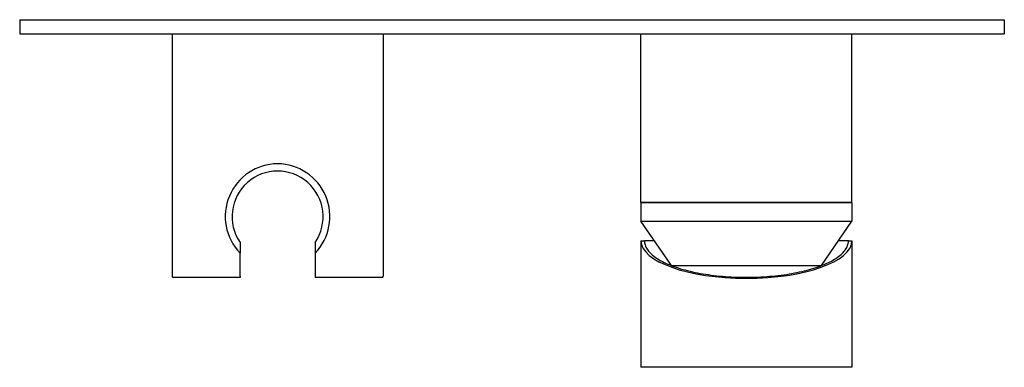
# Model space of a CAD drawing. Header units: millimetres. Extents: x 134.721 to 134.931, y 162.373 to 162.447.
import ezdxf

# ---------------------------------------------------------------- set-up
doc = ezdxf.new("R2010")
doc.units = ezdxf.units.MM
doc.layers.add('BLOCKS', color=3, linetype='Continuous')

# ---------------------------------------------------------------- blocks, each defined once
blk = doc.blocks.new('5312701PL')
at = {"layer": 'BLOCKS'}
for p, q in [((-0.1050000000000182, 0), (0.1050000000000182, 0)), ((-0.1050000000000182, 0), (-0.1050000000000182, -0.003000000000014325)), ((0.1050000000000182, 0), (0.1050000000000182, -0.003000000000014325)), ((-0.1050000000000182, -0.003000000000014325), (0.1050000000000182, -0.003000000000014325)), ((-0.0724999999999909, -0.003000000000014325), (-0.0724999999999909, -0.05475000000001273)), ((-0.02749999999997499, -0.003000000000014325), (-0.02749999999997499, -0.05475000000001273)), ((0.02749999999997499, -0.03900000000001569), (0.02749999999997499, -0.003000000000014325)), ((0.0724999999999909, -0.03900000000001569), (0.0724999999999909, -0.003000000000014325)), ((0.02749999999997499, -0.03900000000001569), (0.0724999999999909, -0.03900000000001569)), ((0.0724999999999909, -0.03900000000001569), (0.02749999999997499, -0.03900000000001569)), ((0.02749999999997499, -0.03900000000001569), (0.02749999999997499, -0.04300000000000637)), ((0.0724999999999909, -0.03900000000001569), (0.0724999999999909, -0.04300000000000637)), ((0.02749999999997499, -0.04300000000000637), (0.0724999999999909, -0.04300000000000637)), ((0.03398608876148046, -0.05247966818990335), (0.02749999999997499, -0.04300000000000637)), ((0.06601391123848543, -0.05247966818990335), (0.0724999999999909, -0.04300000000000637)), ((-0.05799999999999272, -0.04753815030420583), (-0.05799999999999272, -0.04983644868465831)), ((-0.04200000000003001, -0.04753815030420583), (-0.04200000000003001, -0.04983644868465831)), ((0.02749999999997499, -0.04720000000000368), (0.02749999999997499, -0.07420000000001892)), ((0.02749999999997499, -0.04720000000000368), (0.0282500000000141, -0.04720000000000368)), ((0.03037368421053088, -0.04720000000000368), (0.0282500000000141, -0.04720000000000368)), ((0.07175000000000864, -0.04720000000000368), (0.06962631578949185, -0.04720000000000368)), ((0.07175000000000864, -0.04720000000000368), (0.0724999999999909, -0.04720000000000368)), ((0.0724999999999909, -0.04720000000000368), (0.0724999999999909, -0.07420000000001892)), ((-0.05799999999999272, -0.05475000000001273), (-0.05799999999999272, -0.04983644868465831)), ((-0.04200000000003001, -0.04983644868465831), (-0.04200000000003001, -0.05475000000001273)), ((0.03403883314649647, -0.05250000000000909), (0.06596116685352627, -0.05250000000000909)), ((-0.05799999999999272, -0.05500000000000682), (-0.07224999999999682, -0.05500000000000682)), ((-0.05799999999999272, -0.05475000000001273), (-0.05799999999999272, -0.05500000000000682)), ((-0.04200000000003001, -0.05475000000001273), (-0.04200000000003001, -0.05500000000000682)), ((-0.02775000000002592, -0.05500000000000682), (-0.04200000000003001, -0.05500000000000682)), ((0.0724999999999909, -0.07420000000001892), (0.02749999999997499, -0.07420000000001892))]:
    blk.add_line(p, q, dxfattribs=at)
for centre, radius, start, end in [((-0.04989679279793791, -0.04201306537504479), 0.01126353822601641, 90.52500552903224, 223.9934393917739), ((-0.05010320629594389, -0.04201306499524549), 0.01126353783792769, 316.0065560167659, 89.4749990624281), ((-0.05000000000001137, -0.0420327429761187), 0.00971130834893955, 325.4651878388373, 214.5348121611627), ((-0.07224999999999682, -0.05475000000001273), 0.00025, 180, 270), ((-0.02775000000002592, -0.05475000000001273), 0.00025, 270, 0)]:
    blk.add_arc(centre, radius, start, end, dxfattribs=at)
for centre, major_axis, ratio, start_param, end_param in [((0.04999999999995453, -0.04720000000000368), (0.02249999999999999, -6.945225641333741e-16), 0.3555555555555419, 3.141592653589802, 6.283185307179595), ((0.04999999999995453, -0.04405245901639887), (0.02327061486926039, -7.149797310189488e-16), 0.3804136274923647, 3.50510105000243, 3.505148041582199), ((0.04999999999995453, -0.04405245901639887), (0.02327061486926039, -7.149797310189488e-16), 0.3804136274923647, 5.919629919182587, 5.919676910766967)]:
    blk.add_ellipse(centre, major_axis=major_axis, ratio=ratio, start_param=start_param, end_param=end_param, dxfattribs=at)
blk.add_open_spline([(0.02825038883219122, -0.04720038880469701), (0.02824790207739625, -0.04734825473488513), (0.02825734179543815, -0.04749562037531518), (0.0283217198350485, -0.04794219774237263), (0.02841382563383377, -0.04824014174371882), (0.02869468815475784, -0.04883109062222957), (0.0288835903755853, -0.04912366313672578), (0.02935564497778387, -0.04969933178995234), (0.02963932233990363, -0.04998297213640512), (0.0302997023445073, -0.05053764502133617), (0.0306757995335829, -0.05080863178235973), (0.03151448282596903, -0.05133258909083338), (0.03197588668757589, -0.05158546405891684), (0.0329781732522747, -0.05207004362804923), (0.03351879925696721, -0.0523019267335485), (0.03467333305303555, -0.05274186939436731), (0.03528707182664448, -0.05295012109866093), (0.03657979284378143, -0.0533397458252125), (0.03725803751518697, -0.05352123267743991), (0.03866939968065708, -0.05385453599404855), (0.03940206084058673, -0.05400655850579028), (0.04091215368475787, -0.05427895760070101), (0.04168925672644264, -0.05439951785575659), (0.04327736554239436, -0.05460741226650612), (0.04408815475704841, -0.05469491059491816), (0.04573271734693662, -0.05483559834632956), (0.0465663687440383, -0.05488891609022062), (0.04824468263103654, -0.05496057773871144), (0.04908926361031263, -0.0549790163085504), (0.05077800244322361, -0.05498083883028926), (0.05162221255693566, -0.05496425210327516), (0.05329880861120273, -0.05489638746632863), (0.05413114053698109, -0.05484508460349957), (0.05577271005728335, -0.05470864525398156), (0.05658184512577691, -0.05462343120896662), (0.05816677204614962, -0.05442038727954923), (0.05894240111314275, -0.05430242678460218), (0.06044976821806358, -0.05403557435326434), (0.06118124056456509, -0.05388653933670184), (0.0625907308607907, -0.05355960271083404), (0.0632683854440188, -0.05338153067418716), (0.06456124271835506, -0.05299899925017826), (0.06517578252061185, -0.05279442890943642), (0.06633512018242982, -0.05236142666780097), (0.06687959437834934, -0.05213272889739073), (0.0678914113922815, -0.05165426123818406), (0.06835839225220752, -0.05140432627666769), (0.06920784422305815, -0.05088710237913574), (0.0695895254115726, -0.05061997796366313), (0.0702635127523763, -0.05007245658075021), (0.07055510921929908, -0.04979205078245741), (0.07104663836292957, -0.04922032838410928), (0.07124632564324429, -0.0489283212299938), (0.0715490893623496, -0.04833741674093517), (0.07165207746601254, -0.04803895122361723), (0.07173524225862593, -0.04757523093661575), (0.07175001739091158, -0.04741109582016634), (0.07174999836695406, -0.0472310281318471), (0.07174986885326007, -0.04721571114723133), (0.07174961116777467, -0.04720038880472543)], degree=3, knots=[-1.507921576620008, -1.507921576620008, -1.507921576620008, -1.507921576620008, -0.201093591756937, -0.201093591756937, 2.465567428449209, 2.465567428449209, 5.139960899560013, 5.139960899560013, 7.81932975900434, 7.81932975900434, 10.47982489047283, 10.47982489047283, 13.11680307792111, 13.11680307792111, 15.74226338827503, 15.74226338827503, 18.35449410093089, 18.35449410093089, 20.94635182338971, 20.94635182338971, 23.5191172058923, 23.5191172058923, 26.07591966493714, 26.07591966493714, 28.61982802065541, 28.61982802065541, 31.15339193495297, 31.15339193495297, 33.67999719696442, 33.67999719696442, 36.20451272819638, 36.20451272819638, 38.73089088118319, 38.73089088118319, 41.2639425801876, 41.2639425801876, 43.80718081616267, 43.80718081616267, 46.36305148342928, 46.36305148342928, 48.93459975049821, 48.93459975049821, 51.52484428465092, 51.52484428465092, 54.13561529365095, 54.13561529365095, 56.76008125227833, 56.76008125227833, 59.39547912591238, 59.39547912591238, 62.05325606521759, 62.05325606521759, 64.73207605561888, 64.73207605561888, 67.40701639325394, 67.40701639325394, 68.86413961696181, 68.86413961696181, 68.9995573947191, 68.9995573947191, 68.9995573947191, 68.9995573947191], dxfattribs=at)

msp = doc.modelspace()

# ---------------------------------------------------------------- block references
msp.add_blockref('5312701PL', (134.8259542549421, 162.4473732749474))

doc.saveas('drawing.dxf')
